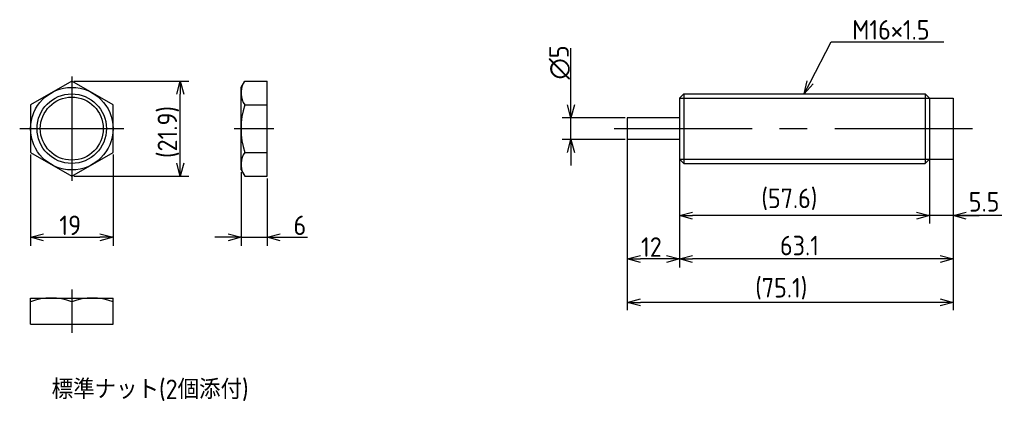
# Model space of a CAD drawing. Extents: x 93 to 320, y 122 to 210.
import ezdxf

# ---------------------------------------------------------------- set-up
doc = ezdxf.new("R2010")
doc.units = 0
doc.linetypes.add('CENTER', pattern=[50.8, 31.75, -6.35, 6.35, -6.35])
doc.layers.get('0').update_dxf_attribs({"linetype": 'CONTINUOUS'})
doc.layers.get('DEFPOINTS').update_dxf_attribs({"linetype": 'CONTINUOUS'})
doc.layers.add('図形', color=7, linetype='CONTINUOUS')
doc.layers.add('寸法_文字', color=3, linetype='CONTINUOUS')
doc.styles.add('DIMENSION', font='isocp.shx', dxfattribs={"bigfont": 'bigfont.shx'})
doc.dimstyles.get("Standard").update_dxf_attribs({"dimtxt": 0.18, "dimasz": 0.18, "dimexe": 0.18, "dimexo": 0.0625, "dimgap": 0.09, "dimtad": 0, "dimtih": 1, "dimtoh": 1, "dimzin": 0, "dimcen": 0.09, "dimazin": 3, "dimtfac": 1, "dimtofl": 0, "dimtmove": 0, "dimatfit": 3})

# ---------------------------------------------------------------- blocks, each defined once
blk = doc.blocks.new('*U34')
at = {"layer": '寸法_文字', "style": 'DIMENSION'}
blk.add_text('標準ナット(2個添付)', height=4.5, dxfattribs=at).set_placement((100.36, 122.75))
blk = doc.blocks.new('_OPEN30')
at = {"color": 0, "linetype": 'BYBLOCK'}
for p, q in [((-1, 0.268), (0, 0)), ((0, 0), (-1, -0.268)), ((0, 0), (-1, 0))]:
    blk.add_line(p, q, dxfattribs=at)
blk = doc.blocks.new('*U16')
at = {"layer": '寸法_文字', "color": 3, "style": 'DIMENSION'}
blk.add_text('12', height=4.5, dxfattribs=at).set_placement((236.16, 155.5))
blk = doc.blocks.new('*D15')
at = {"layer": 'DEFPOINTS', "color": 0}
for p in [(233, 182.5), (245, 178), (233, 155)]:
    blk.add_point(p, dxfattribs=at)
at = {"layer": '寸法_文字', "color": 3}
for p, q in [((233, 182), (233, 153)), ((245, 177.5), (245, 153)), ((242, 155), (236, 155))]:
    blk.add_line(p, q, dxfattribs=at)
blk.add_blockref('*U16', (0, 0))
at = {"layer": '寸法_文字', "color": 3, "xscale": 3, "yscale": 3, "zscale": 3, "rotation": 180}
blk.add_blockref('_OPEN30', (233, 155), dxfattribs=at)
at = {"layer": '寸法_文字', "color": 3, "xscale": 3, "yscale": 3, "zscale": 3}
blk.add_blockref('_OPEN30', (245, 155), dxfattribs=at)
blk = doc.blocks.new('*U20')
at = {"layer": '寸法_文字', "color": 3, "style": 'DIMENSION'}
blk.add_text('∅5', height=4.5, rotation=90, dxfattribs=at).set_placement((219.5, 196.31))
blk = doc.blocks.new('*D19')
at = {"layer": 'DEFPOINTS', "color": 0}
for p in [(233, 187.5), (220, 182.5), (233, 182.5)]:
    blk.add_point(p, dxfattribs=at)
at = {"layer": '寸法_文字', "color": 3}
for p, q in [((220, 190.5), (220, 203.52)), ((232.5, 187.5), (218, 187.5)), ((220, 182.5), (220, 187.5)), ((232.5, 182.5), (218, 182.5)), ((220, 179.5), (220, 176.5))]:
    blk.add_line(p, q, dxfattribs=at)
blk.add_blockref('*U20', (0, 0))
at = {"layer": '寸法_文字', "color": 3, "xscale": 3, "yscale": 3, "zscale": 3}
for p, rotation in [((220, 187.5), 270), ((220, 182.5), 90)]:
    blk.add_blockref('_OPEN30', p, dxfattribs=dict(at, rotation=rotation))
blk = doc.blocks.new('*U35')
at = {"layer": '寸法_文字'}
blk.add_lwpolyline([(275.14, 195.66), (280, 205), (285, 205), (305.94, 205)], dxfattribs=at)
at = {"layer": '寸法_文字', "xscale": 3, "yscale": 3, "zscale": 3, "rotation": 242.4879973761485}
blk.add_blockref('_OPEN30', (273.75, 193), dxfattribs=at)
blk = doc.blocks.new('*U36')
at = {"layer": '寸法_文字', "style": 'DIMENSION'}
blk.add_text('M16×1.5', height=4.5, dxfattribs=at).set_placement((284.825, 205.5))
blk = doc.blocks.new('*U28')
at = {"layer": '寸法_文字', "color": 3, "style": 'DIMENSION'}
blk.add_text('19', height=4.5, dxfattribs=at).set_placement((102.14, 160.5))
blk = doc.blocks.new('*D27')
at = {"layer": 'DEFPOINTS', "color": 0}
for p in [(95.5, 179.52), (114.5, 179.52), (114.5, 160)]:
    blk.add_point(p, dxfattribs=at)
at = {"layer": '寸法_文字', "color": 3}
for p, q in [((95.5, 179.02), (95.5, 158)), ((114.5, 179.02), (114.5, 158)), ((98.5, 160), (111.5, 160))]:
    blk.add_line(p, q, dxfattribs=at)
blk.add_blockref('*U28', (0, 0))
at = {"layer": '寸法_文字', "color": 3, "xscale": 3, "yscale": 3, "zscale": 3, "rotation": 180}
blk.add_blockref('_OPEN30', (95.5, 160), dxfattribs=at)
at = {"layer": '寸法_文字', "color": 3, "xscale": 3, "yscale": 3, "zscale": 3}
blk.add_blockref('_OPEN30', (114.5, 160), dxfattribs=at)
blk = doc.blocks.new('*U30')
at = {"layer": '寸法_文字', "color": 3, "style": 'DIMENSION'}
blk.add_text('(21.9)', height=4.5, rotation=90, dxfattribs=at).set_placement((129.28, 178.24))
blk = doc.blocks.new('*D29')
at = {"layer": 'DEFPOINTS', "color": 0}
for p in [(105, 195.97), (130, 195.97), (105, 174.03)]:
    blk.add_point(p, dxfattribs=at)
at = {"layer": '寸法_文字', "color": 3}
for p, q in [((105.5, 195.97), (132, 195.97)), ((130, 177.03), (130, 192.97)), ((105.5, 174.03), (132, 174.03))]:
    blk.add_line(p, q, dxfattribs=at)
blk.add_blockref('*U30', (0, 0))
at = {"layer": '寸法_文字', "color": 3, "xscale": 3, "yscale": 3, "zscale": 3}
for p, rotation in [((130, 195.97), 90), ((130, 174.03), 270)]:
    blk.add_blockref('_OPEN30', p, dxfattribs=dict(at, rotation=rotation))
blk = doc.blocks.new('*U32')
at = {"layer": '寸法_文字', "color": 3, "style": 'DIMENSION'}
blk.add_text('6', height=4.5, dxfattribs=at).set_placement((156.09, 160.5))
blk = doc.blocks.new('*D31')
at = {"layer": 'DEFPOINTS', "color": 0}
for p in [(144, 175.5), (150, 174.03), (150, 160)]:
    blk.add_point(p, dxfattribs=at)
at = {"layer": '寸法_文字', "color": 3}
for p, q in [((144, 175), (144, 158)), ((150, 173.53), (150, 158)), ((141, 160), (138, 160)), ((144, 160), (150, 160)), ((153, 160), (159.29, 160))]:
    blk.add_line(p, q, dxfattribs=at)
blk.add_blockref('*U32', (0, 0))
at = {"layer": '寸法_文字', "color": 3, "xscale": 3, "yscale": 3, "zscale": 3}
blk.add_blockref('_OPEN30', (144, 160), dxfattribs=at)
at = {"layer": '寸法_文字', "color": 3, "xscale": 3, "yscale": 3, "zscale": 3, "rotation": 180}
blk.add_blockref('_OPEN30', (150, 160), dxfattribs=at)
blk = doc.blocks.new('*U44')
at = {"layer": '寸法_文字', "style": 'DIMENSION'}
blk.add_text('5.5', height=4.5, dxfattribs=at).set_placement((311.67, 165.91))

msp = doc.modelspace()

# ---------------------------------------------------------------- linework, layer by layer
at = {"layer": '図形'}
for p, q in [((105, 195.97), (95.5, 190.485)), ((114.5, 190.485), (105, 195.97)), ((144, 194.5), (144.849, 195.97)), ((144.849, 195.97), (150, 195.97)), ((150, 174.03), (150, 195.97)), ((144, 175.5), (144, 194.5)), ((245, 192), (246, 193)), ((246, 193), (301.6, 193)), ((246, 193), (246, 177)), ((301.6, 193), (301.6, 177)), ((302.6, 192), (301.6, 193)), ((245, 192), (245, 178)), ((302.6, 192), (308.1, 192)), ((302.6, 192), (302.6, 178)), ((308.1, 192), (308.1, 178)), ((95.5, 190.485), (95.5, 179.515)), ((114.5, 179.515), (114.5, 190.485)), ((144.849, 190.485), (150, 190.485)), ((245, 187.5), (233, 187.5)), ((233, 187.5), (233, 182.5)), ((245, 182.5), (233, 182.5)), ((95.5, 179.515), (105, 174.03)), ((105, 174.03), (114.5, 179.515)), ((144.849, 179.515), (150, 179.515)), ((245, 178), (246, 177)), ((246.004, 177), (301.6, 177)), ((302.6, 178), (301.6, 177)), ((302.6, 178), (308.1, 178)), ((144, 175.5), (144.849, 174.03)), ((144.849, 174.03), (150, 174.03)), ((95.5, 146), (114.5, 146)), ((95.5, 140), (95.5, 146)), ((114.5, 140), (114.5, 146)), ((105, 145.151), (105, 140)), ((95.5, 140), (114.5, 140))]:
    msp.add_line(p, q, dxfattribs=at)
at = {"layer": '図形', "color": 3, "linetype": 'CENTER'}
for p, q in [((105, 197), (105, 173)), ((93, 185), (117, 185)), ((142.45, 185), (151.523, 185)), ((230, 185), (312.5, 185)), ((105, 148), (105, 138))]:
    msp.add_line(p, q, dxfattribs=at)
at = {"layer": '図形', "color": 3}
for p, q in [((245, 192), (302.6, 192)), ((245, 178), (302.6, 178))]:
    msp.add_line(p, q, dxfattribs=at)
at = {"layer": '図形'}
for radius in [9.5, 7.25]:
    msp.add_circle((105, 185), radius, dxfattribs=at)
at = {"layer": '図形', "color": 3}
msp.add_circle((105, 185), 8, dxfattribs=at)
at = {"layer": '図形'}
for centre, radius, start, end in [((148.827, 193.216), 4.826, 152.24603, 214.4688), ((162.151, 185), 18.151, 162.41205, 197.58795), ((148.827, 176.784), 4.826, 145.5312, 207.75397), ((100.25, 132.28), 13.72, 69.74384, 110.25616), ((109.75, 132.28), 13.72, 69.74384, 110.25616)]:
    msp.add_arc(centre, radius, start, end, dxfattribs=at)
at = {"layer": '寸法_文字'}
for p, q in [((233, 182.438), (233, 143.2)), ((245, 177.938), (245, 163.2)), ((245, 177.938), (245, 153.2)), ((302.6, 177.938), (302.6, 163.2)), ((302.6, 177.938), (302.6, 163.2)), ((308.1, 177.938), (308.1, 163.2)), ((308.1, 177.938), (308.1, 153.2)), ((308.1, 177.938), (308.1, 143.2)), ((299.6, 165), (248, 165)), ((299.6, 165), (296.6, 165)), ((308.1, 165), (302.6, 165)), ((319.32, 165), (308.1, 165)), ((311.1, 165), (314.1, 165)), ((305.1, 155), (248, 155)), ((305.1, 145), (236, 145))]:
    msp.add_line(p, q, dxfattribs=at)

# ---------------------------------------------------------------- block references
at = {"layer": '図形'}
msp.add_blockref('*U44', (0, 0), dxfattribs=at)
at = {"layer": '寸法_文字'}
for name in ['*U36', '*U35', '*U34']:
    msp.add_blockref(name, (0, 0), dxfattribs=at)
at = {"layer": '寸法_文字', "xscale": 3, "yscale": 3, "zscale": 3, "rotation": 180}
for p in [(245, 165), (308.1, 165), (245, 155), (233, 145)]:
    msp.add_blockref('_OPEN30', p, dxfattribs=at)
at = {"layer": '寸法_文字', "xscale": 3, "yscale": 3, "zscale": 3}
for p in [(302.6, 165), (302.6, 165), (308.1, 155), (308.1, 145)]:
    msp.add_blockref('_OPEN30', p, dxfattribs=at)

# ---------------------------------------------------------------- texts
at = {"layer": '寸法_文字', "style": 'DIMENSION'}
for s, p in [('(57.6)', (263.879, 166.709)), ('63.1', (268.177, 155.838)), ('(75.1)', (262.468, 146.129))]:
    msp.add_text(s, height=4.5, dxfattribs=at).set_placement(p)

# ---------------------------------------------------------------- dimensions: what is measured, and where the dimension line sits
at = {"layer": '寸法_文字'}
dim = msp.add_linear_dim(base=(220, 182.5), p1=(233, 187.5), p2=(233, 182.5), angle=90, text='%%c<>', dimstyle='Standard', override={"dimse1": 0, "dimse2": 0}, dxfattribs=at)
dim.commit()
dim.dimension.update_dxf_attribs({"geometry": '*D19', "text_midpoint": (220, 200), "dimtype": 128})
dim = msp.add_linear_dim(base=(130, 195.97), p1=(105, 174.03), p2=(105, 195.97), angle=90, dimstyle='Standard', override={"dimdec": 1, "dimpost": '(<>)'}, dxfattribs=at)
dim.commit()
dim.dimension.update_dxf_attribs({"geometry": '*D29', "text_midpoint": (130, 185), "dimtype": 128})
for base, p1, p2, picture, middle in [((233, 155), (245, 178), (233, 182.5), '*D15', (239, 155)), ((114.5, 160), (95.5, 179.515), (114.5, 179.515), '*D27', (105, 160)), ((150, 160), (144, 175.5), (150, 174.03), '*D31', (157.646, 160))]:
    dim = msp.add_linear_dim(base=base, p1=p1, p2=p2, dimstyle='Standard', dxfattribs=at)
    dim.commit()
    dim.dimension.update_dxf_attribs({"geometry": picture, "text_midpoint": middle, "dimtype": 128})

doc.saveas('drawing.dxf')
